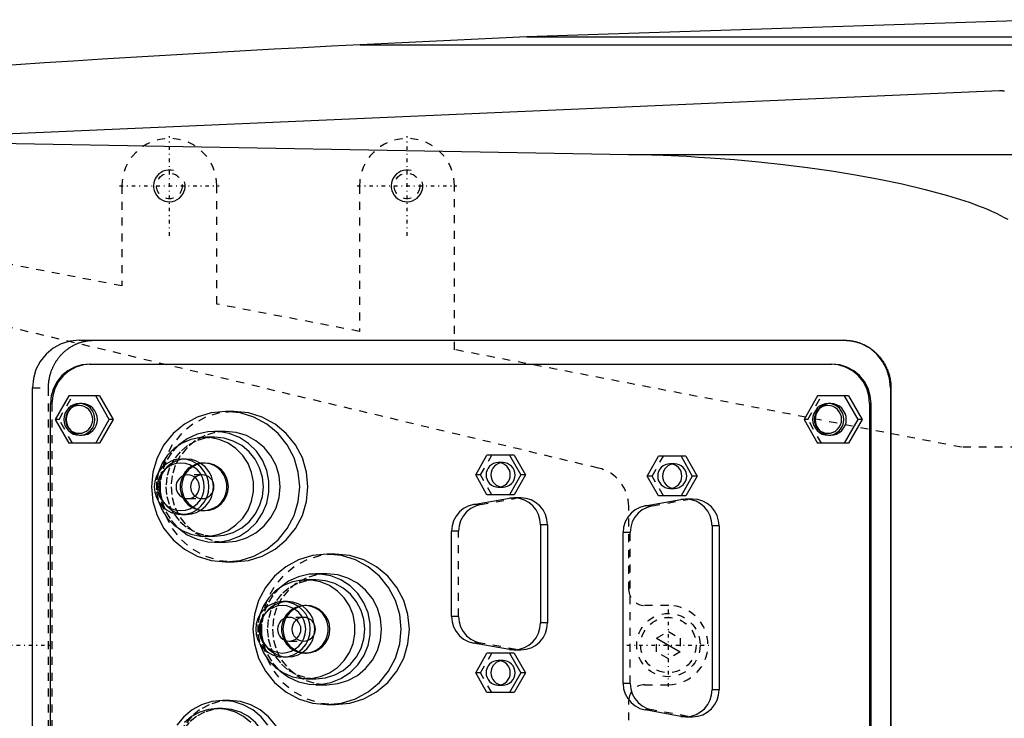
# Model space of a CAD drawing. Extents: x -1056 to 156, y -125 to 125.
# Tile 8 of 12: x -819 to -695, y -9 to 79. Entities that reach past the tile are written whole.
import ezdxf

# ---------------------------------------------------------------- set-up
doc = ezdxf.new("R2010")
doc.units = 0
doc.linetypes.add('CENTER', pattern=[1.5, 0.45, -0.5, 0.05, -0.5])
doc.linetypes.add('DASHED', pattern=[2, 1, -1])
for name, color, linetype in [('AM_0', 7, 'CONTINUOUS'), ('AM_10', 7, 'CONTINUOUS'), ('AM_3', 7, 'DASHED'), ('AM_7', 7, 'CENTER')]:
    doc.layers.add(name, color=color, linetype=linetype)

msp = doc.modelspace()

# ---------------------------------------------------------------- linework, layer by layer
at = {"layer": 'AM_0', "color": 7, "linetype": 'CONTINUOUS'}
for p, q in [((-689.11, 79), (-754.88, 76.83)), ((-754.88, 76.83), (-775.92, 75.83)), ((-775.92, 75.83), (-534.85, 75.83)), ((-754.88, 76.83), (-538.61, 76.83)), ((-695.22, 70), (-925.22, 60)), ((-839.33, 63.73), (-742.03, 61.98)), ((-742.03, 61.98), (-683.43, 61.98)), ((-811.38, 38.5), (-714.78, 38.5)), ((-810.08, 35.5), (-716.35, 35.5)), ((-817.29, -32.5), (-817.29, 32.5)), ((-708.96, 32.5), (-708.91, 32.5)), ((-708.96, 32.5), (-708.96, -32.5)), ((-708.91, 32.5), (-708.91, -32.5)), ((-812.71, 31.5), (-814.41, 28.5)), ((-808.81, 31.5), (-812.71, 31.5)), ((-807.59, 28.5), (-809.3, 31.5)), ((-808.81, 31.5), (-807.1, 28.5)), ((-718.17, 31.5), (-719.87, 28.5)), ((-714.27, 31.5), (-718.17, 31.5)), ((-713.05, 28.5), (-714.75, 31.5)), ((-714.27, 31.5), (-712.56, 28.5)), ((-815, -30.5), (-815, 30.5)), ((-811.05, 30.5), (-811.36, 30.5)), ((-716.51, 30.5), (-716.82, 30.5)), ((-711.6, 30.5), (-711.6, -30.5)), ((-711.6, 30.5), (-711.42, 30.5)), ((-711.42, -30.5), (-711.42, 30.5)), ((-791.86, 29.5), (-792.9, 29.5)), ((-814.41, 28.5), (-812.71, 25.5)), ((-809.3, 25.5), (-807.59, 28.5)), ((-807.1, 28.5), (-808.81, 25.5)), ((-807.1, 28.5), (-807.59, 28.5)), ((-719.87, 28.5), (-718.17, 25.5)), ((-714.75, 25.5), (-713.05, 28.5)), ((-712.56, 28.5), (-714.27, 25.5)), ((-712.56, 28.5), (-713.05, 28.5)), ((-811.36, 26.5), (-811.05, 26.5)), ((-794.29, 26.25), (-795.5, 26.25)), ((-792.9, 27), (-794.29, 27)), ((-716.82, 26.5), (-716.51, 26.5)), ((-808.81, 25.5), (-812.71, 25.5)), ((-714.27, 25.5), (-718.17, 25.5)), ((-761.33, 21.5), (-759.91, 24)), ((-756.46, 24), (-759.91, 24)), ((-757.07, 24), (-755.65, 21.5)), ((-756.46, 24), (-755.04, 21.5)), ((-739.67, 21.35), (-738.24, 23.85)), ((-734.79, 23.85), (-738.24, 23.85)), ((-735.4, 23.85), (-733.98, 21.35)), ((-734.79, 23.85), (-733.37, 21.35)), ((-797.88, 23.5), (-798.46, 23.5)), ((-795.5, 23), (-795.69, 23)), ((-759.91, 19), (-761.33, 21.5)), ((-755.65, 21.5), (-757.07, 19)), ((-755.04, 21.5), (-756.46, 19)), ((-755.04, 21.5), (-755.65, 21.5)), ((-738.24, 18.85), (-739.67, 21.35)), ((-733.98, 21.35), (-735.4, 18.85)), ((-733.37, 21.35), (-734.79, 18.85)), ((-733.37, 21.35), (-733.98, 21.35)), ((-756.46, 19), (-759.91, 19)), ((-734.79, 18.85), (-738.24, 18.85)), ((-761.61, 17.74), (-757.08, 18.55)), ((-755.62, 18.6), (-756.5, 18.6)), ((-739.95, 17.59), (-735.42, 18.4)), ((-733.95, 18.45), (-734.84, 18.45)), ((-798.46, 16.5), (-797.88, 16.5)), ((-795.69, 17), (-795.5, 17)), ((-753.15, 15.2), (-753.15, 2.8)), ((-752.27, 15.2), (-753.15, 15.2)), ((-752.27, 15.2), (-752.27, 2.8)), ((-731.49, 15.05), (-731.49, -5.65)), ((-730.6, 15.05), (-731.49, 15.05)), ((-730.6, 15.05), (-730.6, -5.65)), ((-795.5, 13.75), (-794.29, 13.75)), ((-764.38, 3.61), (-764.38, 14.39)), ((-742.71, -4.84), (-742.71, 14.24)), ((-794.29, 13), (-792.9, 13)), ((-779.05, 11.5), (-780.1, 11.5)), ((-792.9, 10.5), (-791.86, 10.5)), ((-780.1, 9), (-781.49, 9)), ((-781.49, 8.25), (-782.7, 8.25)), ((-785.08, 5.5), (-785.65, 5.5)), ((-782.7, 5), (-782.89, 5)), ((-752.27, 2.8), (-753.15, 2.8)), ((-757.08, -0.55), (-761.61, 0.26)), ((-782.89, -1), (-782.7, -1)), ((-761.33, -3.5), (-759.91, -1)), ((-756.46, -1), (-759.91, -1)), ((-757.07, -1), (-755.65, -3.5)), ((-756.5, -0.6), (-755.62, -0.6)), ((-756.46, -1), (-755.04, -3.5)), ((-785.65, -1.5), (-785.08, -1.5)), ((-759.91, -6), (-761.33, -3.5)), ((-755.65, -3.5), (-757.07, -6)), ((-755.04, -3.5), (-756.46, -6)), ((-755.04, -3.5), (-755.65, -3.5)), ((-782.7, -4.25), (-781.49, -4.25)), ((-781.49, -5), (-780.1, -5)), ((-756.46, -6), (-759.91, -6)), ((-730.6, -5.65), (-731.49, -5.65)), ((-792.35, -7), (-793.3, -7)), ((-793.3, -8), (-793.91, -8)), ((-780.1, -7.5), (-779.05, -7.5)), ((-735.42, -9), (-739.95, -8.19)), ((-734.84, -9.05), (-733.95, -9.05))]:
    msp.add_line(p, q, dxfattribs=at)
for points in [[(-811.38, 38.5), (-812.53, 38.38), (-813.64, 38.04), (-814.66, 37.49), (-815.56, 36.74), (-816.29, 35.83), (-816.84, 34.8), (-817.17, 33.67), (-817.29, 32.5)], [(-708.96, 32.5), (-709.07, 33.67), (-709.41, 34.8), (-709.96, 35.83), (-710.69, 36.74), (-711.59, 37.49), (-712.61, 38.04), (-713.72, 38.38), (-714.87, 38.5)], [(-810.08, 35.5), (-811.04, 35.4), (-811.96, 35.12), (-812.81, 34.66), (-813.56, 34.04), (-814.17, 33.28), (-814.63, 32.41), (-814.91, 31.48), (-815, 30.5)], [(-711.6, 30.5), (-711.69, 31.48), (-711.97, 32.41), (-712.43, 33.28), (-713.04, 34.04), (-713.78, 34.66), (-714.63, 35.12), (-715.56, 35.4), (-716.52, 35.5)], [(-711.42, 30.5), (-711.52, 31.48), (-711.8, 32.41), (-712.25, 33.28), (-712.86, 34.04), (-713.61, 34.66), (-714.46, 35.12), (-715.38, 35.4), (-716.35, 35.5)], [(-811.05, 26.5), (-810.67, 26.54), (-810.3, 26.65), (-809.96, 26.84), (-809.66, 27.09), (-809.42, 27.39), (-809.23, 27.73), (-809.12, 28.11), (-809.08, 28.5), (-809.12, 28.89), (-809.23, 29.27), (-809.42, 29.61), (-809.66, 29.91), (-809.96, 30.16), (-810.3, 30.35), (-810.67, 30.46), (-811.05, 30.5)], [(-716.51, 26.5), (-716.13, 26.54), (-715.76, 26.65), (-715.42, 26.84), (-715.12, 27.09), (-714.88, 27.39), (-714.69, 27.73), (-714.58, 28.11), (-714.54, 28.5), (-714.58, 28.89), (-714.69, 29.27), (-714.88, 29.61), (-715.12, 29.91), (-715.42, 30.16), (-715.76, 30.35), (-716.13, 30.46), (-716.51, 30.5)], [(-791.86, 10.5), (-790.03, 10.68), (-788.28, 11.22), (-786.66, 12.1), (-785.24, 13.28), (-784.08, 14.72), (-783.21, 16.36), (-782.68, 18.15), (-782.5, 20), (-782.68, 21.85), (-783.21, 23.64), (-784.08, 25.28), (-785.24, 26.72), (-786.66, 27.9), (-788.28, 28.78), (-790.03, 29.32), (-791.86, 29.5)], [(-801.38, 18.15), (-800.92, 17.03), (-800.24, 16.01), (-799.39, 15.15), (-798.38, 14.48), (-797.27, 14.01), (-796.09, 13.78), (-794.88, 13.78), (-793.7, 14.02), (-792.59, 14.49), (-791.59, 15.18), (-790.74, 16.04), (-790.07, 17.06), (-789.61, 18.19), (-789.38, 19.39), (-789.38, 20.61), (-789.61, 21.81), (-790.07, 22.94), (-790.74, 23.96), (-791.59, 24.82), (-792.59, 25.51), (-793.7, 25.98), (-794.88, 26.22), (-796.09, 26.22), (-797.27, 25.99), (-798.38, 25.52), (-799.39, 24.85), (-800.24, 23.99), (-800.92, 22.97), (-801.38, 21.85)], [(-798.86, 14.76), (-797.75, 13.94), (-796.49, 13.37), (-795.16, 13.06), (-793.78, 13.02), (-792.43, 13.26), (-791.15, 13.77), (-789.99, 14.52), (-789.01, 15.5), (-788.24, 16.65), (-787.7, 17.93), (-787.43, 19.3), (-787.43, 20.7), (-787.7, 22.07), (-788.24, 23.35), (-789.01, 24.5), (-789.99, 25.48), (-791.15, 26.23), (-792.43, 26.74), (-793.78, 26.98), (-795.16, 26.94), (-796.49, 26.63), (-797.75, 26.06), (-798.86, 25.24)], [(-794.29, 13.75), (-793.09, 13.87), (-791.93, 14.23), (-790.87, 14.8), (-789.94, 15.58), (-789.17, 16.53), (-788.6, 17.61), (-788.25, 18.78), (-788.13, 20), (-788.25, 21.22), (-788.6, 22.39), (-789.17, 23.47), (-789.94, 24.42), (-790.87, 25.2), (-791.93, 25.77), (-793.09, 26.13), (-794.29, 26.25)], [(-792.9, 13), (-791.55, 13.13), (-790.26, 13.53), (-789.07, 14.18), (-788.02, 15.05), (-787.17, 16.11), (-786.53, 17.32), (-786.14, 18.63), (-786, 20), (-786.14, 21.37), (-786.53, 22.68), (-787.17, 23.89), (-788.02, 24.95), (-789.07, 25.82), (-790.26, 26.47), (-791.55, 26.87), (-792.9, 27)], [(-797.88, 16.5), (-797.21, 16.57), (-796.56, 16.77), (-795.97, 17.09), (-795.44, 17.53), (-795.02, 18.06), (-794.7, 18.66), (-794.5, 19.32), (-794.44, 20), (-794.5, 20.68), (-794.7, 21.34), (-795.02, 21.94), (-795.44, 22.47), (-795.97, 22.91), (-796.56, 23.23), (-797.21, 23.43), (-797.88, 23.5)], [(-796.07, 17.02), (-795.48, 17.01), (-794.9, 17.11), (-794.35, 17.33), (-793.85, 17.65), (-793.43, 18.07), (-793.1, 18.56), (-792.87, 19.11), (-792.75, 19.7), (-792.75, 20.3), (-792.87, 20.89), (-793.1, 21.44), (-793.43, 21.93), (-793.85, 22.35), (-794.35, 22.67), (-794.9, 22.89), (-795.48, 22.99), (-796.07, 22.98)], [(-795.5, 17), (-794.93, 17.06), (-794.37, 17.23), (-793.86, 17.51), (-793.41, 17.88), (-793.05, 18.33), (-792.77, 18.85), (-792.61, 19.41), (-792.55, 20), (-792.61, 20.59), (-792.77, 21.15), (-793.05, 21.67), (-793.41, 22.12), (-793.86, 22.49), (-794.37, 22.77), (-794.93, 22.94), (-795.5, 23)], [(-758.19, 23.02), (-758.47, 22.93), (-758.73, 22.79), (-758.96, 22.59), (-759.15, 22.36), (-759.29, 22.09), (-759.38, 21.8), (-759.41, 21.5), (-759.38, 21.2), (-759.29, 20.91), (-759.15, 20.64), (-758.96, 20.41), (-758.73, 20.21), (-758.47, 20.07), (-758.19, 19.98)], [(-736.52, 22.87), (-736.8, 22.78), (-737.07, 22.64), (-737.3, 22.44), (-737.49, 22.21), (-737.63, 21.94), (-737.71, 21.65), (-737.74, 21.35), (-737.71, 21.05), (-737.63, 20.76), (-737.49, 20.49), (-737.3, 20.26), (-737.07, 20.06), (-736.8, 19.92), (-736.52, 19.83)], [(-794.48, 19.44), (-794.4, 19.72), (-794.37, 20), (-794.4, 20.28), (-794.48, 20.56)], [(-761.61, 17.74), (-762.26, 17.55), (-762.85, 17.24), (-763.37, 16.82), (-763.8, 16.3), (-764.12, 15.71), (-764.31, 15.06), (-764.38, 14.39)], [(-753.15, 15.2), (-753.22, 15.85), (-753.4, 16.48), (-753.7, 17.07), (-754.11, 17.58), (-754.61, 18), (-755.18, 18.32), (-755.79, 18.52), (-756.44, 18.6), (-757.08, 18.55)], [(-752.27, 15.2), (-752.33, 15.86), (-752.52, 16.5), (-752.83, 17.09), (-753.25, 17.6), (-753.76, 18.03), (-754.33, 18.34), (-754.96, 18.53), (-755.62, 18.6)], [(-739.95, 17.59), (-740.59, 17.4), (-741.18, 17.09), (-741.7, 16.67), (-742.13, 16.15), (-742.45, 15.56), (-742.65, 14.91), (-742.71, 14.24)], [(-731.49, 15.05), (-731.55, 15.7), (-731.74, 16.33), (-732.04, 16.92), (-732.45, 17.43), (-732.94, 17.85), (-733.51, 18.17), (-734.13, 18.37), (-734.77, 18.45), (-735.42, 18.4)], [(-730.6, 15.05), (-730.67, 15.71), (-730.86, 16.35), (-731.17, 16.94), (-731.58, 17.45), (-732.09, 17.88), (-732.67, 18.19), (-733.3, 18.38), (-733.95, 18.45)], [(-779.05, -7.5), (-777.23, -7.32), (-775.47, -6.78), (-773.86, -5.9), (-772.44, -4.72), (-771.28, -3.28), (-770.41, -1.64), (-769.88, 0.15), (-769.7, 2), (-769.88, 3.85), (-770.41, 5.64), (-771.28, 7.28), (-772.44, 8.72), (-773.86, 9.9), (-775.47, 10.78), (-777.23, 11.32), (-779.05, 11.5)], [(-786.06, -3.24), (-784.94, -4.06), (-783.69, -4.63), (-782.35, -4.94), (-780.98, -4.98), (-779.63, -4.74), (-778.35, -4.23), (-777.19, -3.48), (-776.21, -2.5), (-775.43, -1.35), (-774.9, -0.07), (-774.63, 1.3), (-774.63, 2.7), (-774.9, 4.07), (-775.43, 5.35), (-776.21, 6.5), (-777.19, 7.48), (-778.35, 8.23), (-779.63, 8.74), (-780.98, 8.98), (-782.35, 8.94), (-783.69, 8.63), (-784.94, 8.06), (-786.06, 7.24)], [(-780.1, -5), (-778.75, -4.87), (-777.46, -4.47), (-776.27, -3.82), (-775.22, -2.95), (-774.37, -1.89), (-773.73, -0.68), (-773.34, 0.63), (-773.2, 2), (-773.34, 3.37), (-773.73, 4.68), (-774.37, 5.89), (-775.22, 6.95), (-776.27, 7.82), (-777.46, 8.47), (-778.75, 8.87), (-780.1, 9)], [(-788.58, 0.15), (-788.12, -0.97), (-787.44, -1.99), (-786.59, -2.85), (-785.58, -3.52), (-784.47, -3.99), (-783.29, -4.22), (-782.08, -4.22), (-780.9, -3.98), (-779.79, -3.51), (-778.79, -2.82), (-777.94, -1.96), (-777.27, -0.94), (-776.81, 0.19), (-776.58, 1.39), (-776.58, 2.61), (-776.81, 3.81), (-777.27, 4.94), (-777.94, 5.96), (-778.79, 6.82), (-779.79, 7.51), (-780.9, 7.98), (-782.08, 8.22), (-783.29, 8.22), (-784.47, 7.99), (-785.58, 7.52), (-786.59, 6.85), (-787.44, 5.99), (-788.12, 4.97), (-788.58, 3.85)], [(-781.49, -4.25), (-780.29, -4.13), (-779.13, -3.77), (-778.07, -3.2), (-777.13, -2.42), (-776.37, -1.47), (-775.8, -0.39), (-775.45, 0.78), (-775.33, 2), (-775.45, 3.22), (-775.8, 4.39), (-776.37, 5.47), (-777.13, 6.42), (-778.07, 7.2), (-779.13, 7.77), (-780.29, 8.13), (-781.49, 8.25)], [(-785.08, -1.5), (-784.41, -1.43), (-783.76, -1.23), (-783.17, -0.91), (-782.64, -0.47), (-782.21, 0.06), (-781.9, 0.66), (-781.7, 1.32), (-781.63, 2), (-781.7, 2.68), (-781.9, 3.34), (-782.21, 3.94), (-782.64, 4.47), (-783.17, 4.91), (-783.76, 5.23), (-784.41, 5.43), (-785.08, 5.5)], [(-783.27, -0.98), (-782.68, -0.99), (-782.1, -0.89), (-781.55, -0.67), (-781.05, -0.35), (-780.63, 0.07), (-780.3, 0.56), (-780.07, 1.11), (-779.95, 1.7), (-779.95, 2.3), (-780.07, 2.89), (-780.3, 3.44), (-780.63, 3.93), (-781.05, 4.35), (-781.55, 4.67), (-782.1, 4.89), (-782.68, 4.99), (-783.27, 4.98)], [(-782.7, -1), (-782.13, -0.94), (-781.57, -0.77), (-781.06, -0.49), (-780.61, -0.12), (-780.25, 0.33), (-779.97, 0.85), (-779.8, 1.41), (-779.75, 2), (-779.8, 2.59), (-779.97, 3.15), (-780.25, 3.67), (-780.61, 4.12), (-781.06, 4.49), (-781.57, 4.77), (-782.13, 4.94), (-782.7, 5)], [(-781.68, 1.44), (-781.6, 1.72), (-781.57, 2), (-781.6, 2.28), (-781.68, 2.56)], [(-764.38, 3.61), (-764.31, 2.94), (-764.12, 2.29), (-763.8, 1.7), (-763.37, 1.18), (-762.85, 0.76), (-762.26, 0.45), (-761.61, 0.26)], [(-757.08, -0.55), (-756.44, -0.6), (-755.79, -0.52), (-755.18, -0.32), (-754.61, 0), (-754.11, 0.42), (-753.7, 0.93), (-753.4, 1.52), (-753.22, 2.15), (-753.15, 2.8)], [(-755.62, -0.6), (-754.96, -0.53), (-754.33, -0.34), (-753.76, -0.03), (-753.25, 0.4), (-752.83, 0.91), (-752.52, 1.5), (-752.33, 2.14), (-752.27, 2.8)], [(-758.19, -1.98), (-758.47, -2.07), (-758.73, -2.21), (-758.96, -2.41), (-759.15, -2.64), (-759.29, -2.91), (-759.38, -3.2), (-759.41, -3.5), (-759.38, -3.8), (-759.29, -4.09), (-759.15, -4.36), (-758.96, -4.59), (-758.73, -4.79), (-758.47, -4.93), (-758.19, -5.02)], [(-742.71, -4.84), (-742.65, -5.51), (-742.45, -6.16), (-742.13, -6.75), (-741.7, -7.27), (-741.18, -7.69), (-740.59, -8), (-739.95, -8.19)], [(-735.42, -9), (-734.77, -9.05), (-734.13, -8.97), (-733.51, -8.77), (-732.94, -8.45), (-732.45, -8.03), (-732.04, -7.52), (-731.74, -6.93), (-731.55, -6.3), (-731.49, -5.65)], [(-733.95, -9.05), (-733.3, -8.98), (-732.67, -8.79), (-732.09, -8.48), (-731.58, -8.05), (-731.17, -7.54), (-730.86, -6.95), (-730.67, -6.31), (-730.6, -5.65)], [(-787.57, -10.11), (-788.43, -9.05), (-789.47, -8.18), (-790.67, -7.53), (-791.96, -7.13), (-793.3, -7), (-794.65, -7.13), (-795.94, -7.53), (-797.13, -8.18), (-798.18, -9.05), (-799.04, -10.11)], [(-792.35, -21), (-791, -20.87), (-789.71, -20.47), (-788.52, -19.82), (-787.47, -18.95), (-786.62, -17.89), (-785.98, -16.68), (-785.59, -15.37), (-785.46, -14), (-785.59, -12.63), (-785.98, -11.32), (-786.62, -10.11), (-787.47, -9.05), (-788.52, -8.18), (-789.71, -7.53), (-791, -7.13), (-792.35, -7)], [(-789.73, -9.76), (-790.63, -9.01), (-791.65, -8.46), (-792.76, -8.12), (-793.91, -8), (-795.06, -8.12), (-796.17, -8.46), (-797.19, -9.01), (-798.09, -9.76)], [(-793.3, -20), (-792.15, -19.88), (-791.04, -19.54), (-790.02, -18.99), (-789.13, -18.24), (-788.39, -17.33), (-787.85, -16.3), (-787.51, -15.17), (-787.4, -14), (-787.51, -12.83), (-787.85, -11.7), (-788.39, -10.67), (-789.13, -9.76), (-790.02, -9.01), (-791.04, -8.46), (-792.15, -8.12), (-793.3, -8)]]:
    msp.add_lwpolyline(points, dxfattribs=at)
for points in [[(-811.36, 30.5), (-811.74, 30.46), (-812.11, 30.35), (-812.45, 30.16), (-812.75, 29.91), (-813, 29.61), (-813.18, 29.27), (-813.29, 28.89), (-813.33, 28.5), (-813.29, 28.11), (-813.18, 27.73), (-813, 27.39), (-812.75, 27.09), (-812.45, 26.84), (-812.11, 26.65), (-811.74, 26.54), (-811.36, 26.5), (-810.97, 26.54), (-810.6, 26.65), (-810.26, 26.84), (-809.96, 27.09), (-809.72, 27.39), (-809.54, 27.73), (-809.43, 28.11), (-809.39, 28.5), (-809.43, 28.89), (-809.54, 29.27), (-809.72, 29.61), (-809.96, 29.91), (-810.26, 30.16), (-810.6, 30.35), (-810.97, 30.46)], [(-811.4, 26.75), (-811.06, 26.78), (-810.74, 26.88), (-810.44, 27.04), (-810.18, 27.26), (-809.97, 27.53), (-809.81, 27.83), (-809.71, 28.16), (-809.68, 28.5), (-809.71, 28.84), (-809.81, 29.17), (-809.97, 29.47), (-810.18, 29.74), (-810.44, 29.96), (-810.74, 30.12), (-811.06, 30.22), (-811.4, 30.25), (-811.74, 30.22), (-812.06, 30.12), (-812.36, 29.96), (-812.62, 29.74), (-812.83, 29.47), (-812.99, 29.17), (-813.09, 28.84), (-813.12, 28.5), (-813.09, 28.16), (-812.99, 27.83), (-812.83, 27.53), (-812.62, 27.26), (-812.36, 27.04), (-812.06, 26.88), (-811.74, 26.78)], [(-716.82, 30.5), (-717.2, 30.46), (-717.57, 30.35), (-717.91, 30.16), (-718.21, 29.91), (-718.45, 29.61), (-718.64, 29.27), (-718.75, 28.89), (-718.79, 28.5), (-718.75, 28.11), (-718.64, 27.73), (-718.45, 27.39), (-718.21, 27.09), (-717.91, 26.84), (-717.57, 26.65), (-717.2, 26.54), (-716.82, 26.5), (-716.43, 26.54), (-716.06, 26.65), (-715.72, 26.84), (-715.42, 27.09), (-715.18, 27.39), (-715, 27.73), (-714.88, 28.11), (-714.85, 28.5), (-714.88, 28.89), (-715, 29.27), (-715.18, 29.61), (-715.42, 29.91), (-715.72, 30.16), (-716.06, 30.35), (-716.43, 30.46)], [(-716.86, 26.75), (-716.52, 26.78), (-716.2, 26.88), (-715.9, 27.04), (-715.64, 27.26), (-715.43, 27.53), (-715.27, 27.83), (-715.17, 28.16), (-715.14, 28.5), (-715.17, 28.84), (-715.27, 29.17), (-715.43, 29.47), (-715.64, 29.74), (-715.9, 29.96), (-716.2, 30.12), (-716.52, 30.22), (-716.86, 30.25), (-717.2, 30.22), (-717.52, 30.12), (-717.82, 29.96), (-718.08, 29.74), (-718.29, 29.47), (-718.45, 29.17), (-718.55, 28.84), (-718.58, 28.5), (-718.55, 28.16), (-718.45, 27.83), (-718.29, 27.53), (-718.08, 27.26), (-717.82, 27.04), (-717.52, 26.88), (-717.2, 26.78)], [(-792.9, 10.5), (-791.07, 10.68), (-789.32, 11.22), (-787.7, 12.1), (-786.28, 13.28), (-785.12, 14.72), (-784.26, 16.36), (-783.72, 18.15), (-783.54, 20), (-783.72, 21.85), (-784.26, 23.64), (-785.12, 25.28), (-786.28, 26.72), (-787.7, 27.9), (-789.32, 28.78), (-791.07, 29.32), (-792.9, 29.5), (-794.72, 29.32), (-796.48, 28.78), (-798.1, 27.9), (-799.51, 26.72), (-800.68, 25.28), (-801.54, 23.64), (-802.07, 21.85), (-802.25, 20), (-802.07, 18.15), (-801.54, 16.36), (-800.68, 14.72), (-799.51, 13.28), (-798.1, 12.1), (-796.48, 11.22), (-794.72, 10.68)], [(-798.46, 16.5), (-797.78, 16.57), (-797.14, 16.77), (-796.54, 17.09), (-796.02, 17.53), (-795.59, 18.06), (-795.27, 18.66), (-795.07, 19.32), (-795.01, 20), (-795.07, 20.68), (-795.27, 21.34), (-795.59, 21.94), (-796.02, 22.47), (-796.54, 22.91), (-797.14, 23.23), (-797.78, 23.43), (-798.46, 23.5), (-799.13, 23.43), (-799.77, 23.23), (-800.37, 22.91), (-800.89, 22.47), (-801.32, 21.94), (-801.64, 21.34), (-801.84, 20.68), (-801.9, 20), (-801.84, 19.32), (-801.64, 18.66), (-801.32, 18.06), (-800.89, 17.53), (-800.37, 17.09), (-799.77, 16.77), (-799.13, 16.57)], [(-798.54, 23), (-799.12, 22.94), (-799.67, 22.77), (-800.18, 22.49), (-800.63, 22.12), (-801, 21.67), (-801.27, 21.15), (-801.44, 20.59), (-801.5, 20), (-801.44, 19.41), (-801.27, 18.85), (-801, 18.33), (-800.63, 17.88), (-800.18, 17.51), (-799.67, 17.23), (-799.12, 17.06), (-798.54, 17), (-797.97, 17.06), (-797.41, 17.23), (-796.9, 17.51), (-796.45, 17.88), (-796.09, 18.33), (-795.81, 18.85), (-795.64, 19.41), (-795.59, 20), (-795.64, 20.59), (-795.81, 21.15), (-796.09, 21.67), (-796.45, 22.12), (-796.9, 22.49), (-797.41, 22.77), (-797.97, 22.94)], [(-758.49, 23.05), (-758.79, 23.02), (-759.07, 22.93), (-759.34, 22.79), (-759.57, 22.6), (-759.76, 22.36), (-759.9, 22.09), (-759.99, 21.8), (-760.02, 21.5), (-759.99, 21.2), (-759.9, 20.91), (-759.76, 20.64), (-759.57, 20.4), (-759.34, 20.21), (-759.07, 20.07), (-758.79, 19.98), (-758.49, 19.95), (-758.19, 19.98), (-757.9, 20.07), (-757.64, 20.21), (-757.41, 20.4), (-757.22, 20.64), (-757.08, 20.91), (-756.99, 21.2), (-756.96, 21.5), (-756.99, 21.8), (-757.08, 22.09), (-757.22, 22.36), (-757.41, 22.6), (-757.64, 22.79), (-757.9, 22.93), (-758.19, 23.02)], [(-736.82, 22.9), (-737.12, 22.87), (-737.41, 22.78), (-737.67, 22.64), (-737.9, 22.45), (-738.09, 22.21), (-738.23, 21.94), (-738.32, 21.65), (-738.35, 21.35), (-738.32, 21.05), (-738.23, 20.76), (-738.09, 20.49), (-737.9, 20.25), (-737.67, 20.06), (-737.41, 19.92), (-737.12, 19.83), (-736.82, 19.8), (-736.53, 19.83), (-736.24, 19.92), (-735.98, 20.06), (-735.74, 20.25), (-735.55, 20.49), (-735.41, 20.76), (-735.33, 21.05), (-735.3, 21.35), (-735.33, 21.65), (-735.41, 21.94), (-735.55, 22.21), (-735.74, 22.45), (-735.98, 22.64), (-736.24, 22.78), (-736.53, 22.87)], [(-780.1, -7.5), (-778.27, -7.32), (-776.52, -6.78), (-774.9, -5.9), (-773.48, -4.72), (-772.32, -3.28), (-771.45, -1.64), (-770.92, 0.15), (-770.74, 2), (-770.92, 3.85), (-771.45, 5.64), (-772.32, 7.28), (-773.48, 8.72), (-774.9, 9.9), (-776.52, 10.78), (-778.27, 11.32), (-780.1, 11.5), (-781.92, 11.32), (-783.68, 10.78), (-785.29, 9.9), (-786.71, 8.72), (-787.88, 7.28), (-788.74, 5.64), (-789.27, 3.85), (-789.45, 2), (-789.27, 0.15), (-788.74, -1.64), (-787.88, -3.28), (-786.71, -4.72), (-785.29, -5.9), (-783.68, -6.78), (-781.92, -7.32)], [(-785.65, -1.5), (-784.98, -1.43), (-784.33, -1.23), (-783.74, -0.91), (-783.22, -0.47), (-782.79, 0.06), (-782.47, 0.66), (-782.27, 1.32), (-782.21, 2), (-782.27, 2.68), (-782.47, 3.34), (-782.79, 3.94), (-783.22, 4.47), (-783.74, 4.91), (-784.33, 5.23), (-784.98, 5.43), (-785.65, 5.5), (-786.33, 5.43), (-786.97, 5.23), (-787.57, 4.91), (-788.09, 4.47), (-788.52, 3.94), (-788.84, 3.34), (-789.03, 2.68), (-789.1, 2), (-789.03, 1.32), (-788.84, 0.66), (-788.52, 0.06), (-788.09, -0.47), (-787.57, -0.91), (-786.97, -1.23), (-786.33, -1.43)], [(-785.74, 5), (-786.32, 4.94), (-786.87, 4.77), (-787.38, 4.49), (-787.83, 4.12), (-788.2, 3.67), (-788.47, 3.15), (-788.64, 2.59), (-788.69, 2), (-788.64, 1.41), (-788.47, 0.85), (-788.2, 0.33), (-787.83, -0.12), (-787.38, -0.49), (-786.87, -0.77), (-786.32, -0.94), (-785.74, -1), (-785.16, -0.94), (-784.61, -0.77), (-784.1, -0.49), (-783.65, -0.12), (-783.28, 0.33), (-783.01, 0.85), (-782.84, 1.41), (-782.79, 2), (-782.84, 2.59), (-783.01, 3.15), (-783.28, 3.67), (-783.65, 4.12), (-784.1, 4.49), (-784.61, 4.77), (-785.16, 4.94)], [(-758.49, -1.95), (-758.79, -1.98), (-759.07, -2.07), (-759.34, -2.21), (-759.57, -2.4), (-759.76, -2.64), (-759.9, -2.91), (-759.99, -3.2), (-760.02, -3.5), (-759.99, -3.8), (-759.9, -4.09), (-759.76, -4.36), (-759.57, -4.6), (-759.34, -4.79), (-759.07, -4.93), (-758.79, -5.02), (-758.49, -5.05), (-758.19, -5.02), (-757.9, -4.93), (-757.64, -4.79), (-757.41, -4.6), (-757.22, -4.36), (-757.08, -4.09), (-756.99, -3.8), (-756.96, -3.5), (-756.99, -3.2), (-757.08, -2.91), (-757.22, -2.64), (-757.41, -2.4), (-757.64, -2.21), (-757.9, -2.07), (-758.19, -1.98)]]:
    msp.add_lwpolyline(points, close=True, dxfattribs=at)
for points in [[(-694.59, 69.98, 0), (-694.61, 69.98, 0), (-694.63, 69.99, 0), (-694.66, 69.99, 0), (-694.69, 69.99, 0), (-694.71, 69.99, 0), (-694.73, 69.99, 0), (-694.76, 69.99, 0), (-694.78, 70, 0), (-694.79, 70, 0), (-694.79, 70, 0), (-694.79, 70, 0), (-694.8, 70, 0), (-694.8, 70, 0), (-694.81, 70, 0), (-694.81, 70, 0), (-694.82, 70, 0), (-694.83, 70, 0), (-694.83, 70, 0), (-694.83, 70, 0), (-694.84, 70, 0), (-694.84, 70, 0), (-694.85, 70, 0), (-694.85, 70, 0), (-694.86, 70, 0), (-694.86, 70, 0), (-694.87, 70, 0), (-694.87, 70, 0), (-694.88, 70, 0), (-694.88, 70, 0), (-694.89, 70, 0), (-694.89, 70, 0), (-694.9, 70, 0), (-694.9, 70, 0), (-694.9, 70, 0), (-694.91, 70, 0), (-694.91, 70, 0), (-694.92, 70, 0), (-694.92, 70, 0), (-694.93, 70, 0), (-694.93, 70, 0), (-694.93, 70, 0), (-694.94, 70, 0), (-694.94, 70, 0), (-694.95, 70, 0), (-694.96, 70, 0), (-694.96, 70, 0), (-694.96, 70, 0), (-694.97, 70, 0), (-694.97, 70, 0), (-694.98, 70, 0), (-694.98, 70, 0), (-694.99, 70, 0), (-694.99, 70, 0), (-695, 70, 0), (-695, 70, 0), (-695.01, 70, 0), (-695.01, 70, 0), (-695.02, 70, 0), (-695.02, 70, 0), (-695.03, 70, 0), (-695.03, 70, 0), (-695.03, 70, 0), (-695.04, 70, 0), (-695.05, 70, 0), (-695.05, 70, 0), (-695.06, 70, 0), (-695.06, 70, 0), (-695.07, 70, 0), (-695.07, 70, 0), (-695.07, 70, 0), (-695.08, 70, 0), (-695.08, 70, 0), (-695.09, 70, 0), (-695.1, 70, 0), (-695.1, 70, 0), (-695.1, 70, 0), (-695.11, 70, 0), (-695.11, 70, 0), (-695.12, 70, 0), (-695.12, 70, 0), (-695.12, 70, 0), (-695.13, 70, 0), (-695.13, 70, 0), (-695.14, 70, 0), (-695.14, 70, 0), (-695.15, 70, 0), (-695.15, 70, 0), (-695.16, 70, 0), (-695.16, 70, 0), (-695.17, 70, 0), (-695.17, 70, 0), (-695.17, 70, 0), (-695.18, 70, 0), (-695.19, 70, 0), (-695.19, 70, 0), (-695.2, 70, 0), (-695.2, 70, 0), (-695.2, 70, 0), (-695.21, 70, 0), (-695.21, 70, 0), (-695.22, 70, 0)], [(-742.03, 61.98, 0), (-740.59, 61.96, 0), (-737.67, 61.87, 0), (-734.69, 61.74, 0), (-733.19, 61.65, 0), (-731.68, 61.55, 0), (-728.64, 61.32, 0), (-725.58, 61.04, 0), (-722.52, 60.71, 0), (-719.46, 60.33, 0), (-716.41, 59.9, 0), (-714.9, 59.66, 0), (-713.39, 59.41, 0), (-710.41, 58.86, 0), (-707.47, 58.25, 0), (-704.59, 57.57, 0), (-701.78, 56.8, 0), (-699.05, 55.93, 0), (-697.64, 55.41, 0), (-697.41, 55.32, 0), (-696.93, 55.13, 0), (-696.46, 54.93, 0), (-696.22, 54.82, 0), (-695.99, 54.72, 0), (-695.52, 54.5, 0), (-695.06, 54.27, 0), (-694.6, 54.03, 0), (-694.16, 53.79, 0)], [(-714.78, 38.5, 0), (-714.74, 38.5, 0), (-714.66, 38.5, 0), (-714.58, 38.5, 0), (-714.53, 38.49, 0), (-714.49, 38.49, 0), (-714.41, 38.49, 0), (-714.33, 38.48, 0), (-714.24, 38.47, 0), (-714.16, 38.47, 0), (-714.07, 38.46, 0), (-714.03, 38.45, 0), (-713.99, 38.45, 0), (-713.91, 38.43, 0), (-713.82, 38.42, 0), (-713.74, 38.4, 0), (-713.65, 38.39, 0), (-713.57, 38.37, 0), (-713.53, 38.36, 0), (-713.49, 38.35, 0), (-713.4, 38.33, 0), (-713.32, 38.31, 0), (-713.28, 38.3, 0), (-713.23, 38.29, 0), (-713.15, 38.26, 0), (-713.07, 38.24, 0), (-713.03, 38.23, 0), (-712.98, 38.21, 0), (-712.9, 38.18, 0), (-712.82, 38.16, 0), (-712.74, 38.12, 0), (-712.66, 38.09, 0), (-712.58, 38.06, 0), (-712.54, 38.04, 0), (-712.5, 38.03, 0), (-712.42, 37.99, 0), (-712.34, 37.95, 0), (-712.26, 37.92, 0), (-712.18, 37.88, 0), (-712.1, 37.84, 0), (-712.06, 37.82, 0), (-712.03, 37.8, 0), (-711.95, 37.76, 0), (-711.87, 37.71, 0), (-711.8, 37.67, 0), (-711.73, 37.62, 0), (-711.65, 37.58, 0), (-711.62, 37.55, 0), (-711.58, 37.53, 0), (-711.51, 37.48, 0), (-711.44, 37.43, 0), (-711.37, 37.38, 0), (-711.3, 37.33, 0), (-711.23, 37.28, 0), (-711.2, 37.25, 0), (-711.16, 37.22, 0), (-711.1, 37.17, 0), (-711.03, 37.12, 0), (-710.97, 37.06, 0), (-710.9, 37, 0), (-710.84, 36.95, 0), (-710.81, 36.92, 0), (-710.78, 36.89, 0), (-710.72, 36.83, 0), (-710.66, 36.77, 0), (-710.63, 36.74, 0), (-710.6, 36.71, 0), (-710.55, 36.65, 0), (-710.49, 36.59, 0), (-710.46, 36.56, 0), (-710.43, 36.53, 0), (-710.38, 36.47, 0), (-710.32, 36.4, 0), (-710.27, 36.34, 0), (-710.21, 36.27, 0), (-710.16, 36.2, 0), (-710.14, 36.17, 0), (-710.11, 36.13, 0), (-710.06, 36.06, 0), (-710.01, 35.99, 0), (-709.96, 35.92, 0), (-709.91, 35.85, 0), (-709.86, 35.78, 0), (-709.84, 35.74, 0), (-709.82, 35.7, 0), (-709.77, 35.63, 0), (-709.73, 35.55, 0), (-709.68, 35.47, 0), (-709.64, 35.4, 0), (-709.6, 35.32, 0), (-709.58, 35.28, 0), (-709.56, 35.24, 0), (-709.52, 35.16, 0), (-709.48, 35.08, 0), (-709.45, 35, 0), (-709.41, 34.92, 0), (-709.38, 34.84, 0), (-709.36, 34.8, 0), (-709.34, 34.76, 0), (-709.31, 34.67, 0), (-709.28, 34.59, 0), (-709.25, 34.51, 0), (-709.22, 34.42, 0), (-709.19, 34.34, 0), (-709.18, 34.3, 0), (-709.17, 34.25, 0), (-709.14, 34.17, 0), (-709.12, 34.08, 0), (-709.11, 34.04, 0), (-709.1, 34, 0), (-709.08, 33.91, 0), (-709.06, 33.83, 0), (-709.05, 33.78, 0), (-709.04, 33.74, 0), (-709.02, 33.65, 0), (-709.01, 33.57, 0), (-708.99, 33.48, 0), (-708.98, 33.4, 0), (-708.97, 33.31, 0), (-708.96, 33.27, 0), (-708.95, 33.22, 0), (-708.94, 33.14, 0), (-708.94, 33.05, 0), (-708.93, 32.97, 0), (-708.92, 32.88, 0), (-708.92, 32.8, 0), (-708.92, 32.75, 0), (-708.92, 32.71, 0), (-708.91, 32.63, 0), (-708.91, 32.54, 0), (-708.91, 32.5, 0)]]:
    msp.add_polyline3d(points, dxfattribs=at)
msp.add_arc((-623.05, -2920.27), 3000, 92.92082, 97.35313, dxfattribs=at)
at = {"layer": 'AM_10', "color": 7, "linetype": 'CONTINUOUS'}
msp.add_line((-738.5, 0.87), (-735.5, -0.87), dxfattribs=at)
for centre in [(-800, 58), (-770, 58)]:
    msp.add_arc(centre, 2, 75, 15, dxfattribs=at)
at = {"layer": 'AM_3', "color": 6, "linetype": 'DASHED'}
for p, q in [((-806, 58), (-806, 45.38)), ((-794, 43.08), (-794, 58)), ((-776, 58), (-776, 39.62)), ((-764, 37.31), (-764, 58)), ((-806, 45.38), (-830, 50)), ((-776, 39.62), (-794, 43.08)), ((-745.84, 22.36), (-828.85, 42.23)), ((-700, 25), (-764, 37.31)), ((-817.29, 32.5), (-815.26, 32.5)), ((-815.26, -32.5), (-815.26, 32.5)), ((-813.93, 28.5), (-812.22, 31.5)), ((-719.39, 28.5), (-717.68, 31.5)), ((-815, 30.5), (-814.83, 30.5)), ((-814.83, 30.5), (-814.83, -30.5)), ((-813.93, 28.5), (-814.41, 28.5)), ((-812.22, 25.5), (-813.93, 28.5)), ((-719.39, 28.5), (-719.87, 28.5)), ((-717.68, 25.5), (-719.39, 28.5)), ((-672.83, 25), (-700, 25)), ((-760.72, 21.5), (-759.3, 24)), ((-739.06, 21.35), (-737.64, 23.85)), ((-757.88, 23.05), (-758.49, 23.05)), ((-736.22, 22.9), (-736.82, 22.9)), ((-795.85, 21.5), (-797.67, 21.5)), ((-760.72, 21.5), (-761.33, 21.5)), ((-759.3, 19), (-760.72, 21.5)), ((-739.06, 21.35), (-739.67, 21.35)), ((-737.64, 18.85), (-739.06, 21.35)), ((-758.49, 19.95), (-757.88, 19.95)), ((-736.82, 19.8), (-736.22, 19.8)), ((-797.67, 18.5), (-795.85, 18.5)), ((-760.73, 17.74), (-761.61, 17.74)), ((-760.73, 17.74), (-756.2, 18.55)), ((-756.2, 18.55), (-757.08, 18.55)), ((-755.62, 18.6), (-756.2, 18.55)), ((-742, 7), (-742, 17.5)), ((-739.06, 17.59), (-739.95, 17.59)), ((-739.06, 17.59), (-734.53, 18.4)), ((-734.53, 18.4), (-735.42, 18.4)), ((-733.95, 18.45), (-734.53, 18.4)), ((-763.49, 14.39), (-764.38, 14.39)), ((-763.49, 3.61), (-763.49, 14.39)), ((-741.83, 14.24), (-742.71, 14.24)), ((-741.83, -4.84), (-741.83, 14.24)), ((-737, 5), (-740, 5)), ((-783.05, 3.5), (-784.87, 3.5)), ((-763.49, 3.61), (-764.38, 3.61)), ((-738.5, 0.87), (-737, 1.73)), ((-737, 1.73), (-735.5, 0.87)), ((-784.87, 0.5), (-783.05, 0.5)), ((-760.73, 0.26), (-761.61, 0.26)), ((-756.2, -0.55), (-760.73, 0.26)), ((-738.5, -0.87), (-738.5, 0.87)), ((-735.5, 0.87), (-735.5, -0.87)), ((-760.72, -3.5), (-759.3, -1)), ((-756.2, -0.55), (-757.08, -0.55)), ((-756.2, -0.55), (-755.62, -0.6)), ((-737, -1.73), (-738.5, -0.87)), ((-735.5, -0.87), (-737, -1.73)), ((-757.88, -1.95), (-758.49, -1.95)), ((-760.72, -3.5), (-761.33, -3.5)), ((-759.3, -6), (-760.72, -3.5)), ((-741.83, -4.84), (-742.71, -4.84)), ((-758.49, -5.05), (-757.88, -5.05)), ((-740, -5), (-737, -5)), ((-742, -17.5), (-742, -7)), ((-739.06, -8.19), (-739.95, -8.19)), ((-734.53, -9), (-739.06, -8.19)), ((-734.53, -9), (-735.42, -9)), ((-734.53, -9), (-733.95, -9.05))]:
    msp.add_line(p, q, dxfattribs=at)
for points in [[(-809.9, 35.5), (-810.86, 35.4), (-811.79, 35.12), (-812.64, 34.66), (-813.38, 34.04), (-814, 33.28), (-814.45, 32.41), (-814.73, 31.48), (-814.83, 30.5)], [(-811.05, 30.5), (-811.44, 30.46), (-811.81, 30.35), (-812.15, 30.16), (-812.45, 29.91), (-812.69, 29.61), (-812.87, 29.27), (-812.99, 28.89), (-813.02, 28.5), (-812.99, 28.11), (-812.87, 27.73), (-812.69, 27.39), (-812.45, 27.09), (-812.15, 26.84), (-811.81, 26.65), (-811.44, 26.54), (-811.05, 26.5)], [(-716.51, 30.5), (-716.9, 30.46), (-717.27, 30.35), (-717.61, 30.16), (-717.91, 29.91), (-718.15, 29.61), (-718.33, 29.27), (-718.44, 28.89), (-718.48, 28.5), (-718.44, 28.11), (-718.33, 27.73), (-718.15, 27.39), (-717.91, 27.09), (-717.61, 26.84), (-717.27, 26.65), (-716.9, 26.54), (-716.51, 26.5)], [(-791.86, 29.5), (-793.68, 29.32), (-795.44, 28.78), (-797.05, 27.9), (-798.47, 26.72), (-799.64, 25.28), (-800.5, 23.64), (-801.03, 21.85), (-801.21, 20), (-801.03, 18.15), (-800.5, 16.36), (-799.64, 14.72), (-798.47, 13.28), (-797.05, 12.1), (-795.44, 11.22), (-793.68, 10.68), (-791.86, 10.5)], [(-794.29, 26.25), (-795.49, 26.13), (-796.64, 25.77), (-797.71, 25.2), (-798.64, 24.42), (-799.41, 23.47), (-799.97, 22.39), (-800.32, 21.22), (-800.44, 20), (-800.32, 18.78), (-799.97, 17.61), (-799.41, 16.53), (-798.64, 15.58), (-797.71, 14.8), (-796.64, 14.23), (-795.49, 13.87), (-794.29, 13.75)], [(-792.9, 27), (-794.24, 26.87), (-795.54, 26.47), (-796.73, 25.82), (-797.77, 24.95), (-798.63, 23.89), (-799.27, 22.68), (-799.66, 21.37), (-799.79, 20), (-799.66, 18.63), (-799.27, 17.32), (-798.63, 16.11), (-797.77, 15.05), (-796.73, 14.18), (-795.54, 13.53), (-794.24, 13.13), (-792.9, 13)], [(-798.86, 25.24), (-799.74, 24.28), (-800.43, 23.17), (-800.91, 21.95), (-801.15, 20.66), (-801.15, 19.34), (-800.91, 18.05), (-800.43, 16.83), (-799.74, 15.72), (-798.86, 14.76)], [(-797.88, 23.5), (-798.55, 23.43), (-799.2, 23.23), (-799.8, 22.91), (-800.32, 22.47), (-800.75, 21.94), (-801.07, 21.34), (-801.26, 20.68), (-801.33, 20), (-801.26, 19.32), (-801.07, 18.66), (-800.75, 18.06), (-800.32, 17.53), (-799.8, 17.09), (-799.2, 16.77), (-798.55, 16.57), (-797.88, 16.5)], [(-796.07, 22.98), (-796.62, 22.85), (-797.14, 22.62), (-797.61, 22.29), (-798, 21.87), (-798.31, 21.39), (-798.53, 20.85), (-798.64, 20.29), (-798.64, 19.71), (-798.53, 19.15), (-798.31, 18.61), (-798, 18.13), (-797.61, 17.71), (-797.14, 17.38), (-796.62, 17.15), (-796.07, 17.02)], [(-795.5, 23), (-796.08, 22.94), (-796.63, 22.77), (-797.14, 22.49), (-797.59, 22.12), (-797.96, 21.67), (-798.23, 21.15), (-798.4, 20.59), (-798.46, 20), (-798.4, 19.41), (-798.23, 18.85), (-797.96, 18.33), (-797.59, 17.88), (-797.14, 17.51), (-796.63, 17.23), (-796.08, 17.06), (-795.5, 17)], [(-758.19, 19.98), (-757.89, 19.95), (-757.59, 19.98), (-757.3, 20.07), (-757.04, 20.21), (-756.8, 20.4), (-756.61, 20.64), (-756.47, 20.91), (-756.38, 21.2), (-756.35, 21.5), (-756.38, 21.8), (-756.47, 22.09), (-756.61, 22.36), (-756.8, 22.6), (-757.04, 22.79), (-757.3, 22.93), (-757.59, 23.02), (-757.89, 23.05), (-758.19, 23.02)], [(-736.52, 19.83), (-736.22, 19.8), (-735.92, 19.83), (-735.64, 19.92), (-735.37, 20.06), (-735.14, 20.25), (-734.95, 20.49), (-734.81, 20.76), (-734.72, 21.05), (-734.69, 21.35), (-734.72, 21.65), (-734.81, 21.94), (-734.95, 22.21), (-735.14, 22.45), (-735.37, 22.64), (-735.64, 22.78), (-735.92, 22.87), (-736.22, 22.9), (-736.52, 22.87)], [(-801.38, 21.85), (-801.63, 20.62), (-801.63, 19.38), (-801.38, 18.15)], [(-794.48, 20.56), (-794.61, 20.82), (-794.8, 21.05), (-795.02, 21.24), (-795.27, 21.38), (-795.55, 21.47), (-795.84, 21.5), (-796.13, 21.47), (-796.41, 21.39), (-796.67, 21.25), (-796.89, 21.06), (-797.08, 20.84), (-797.21, 20.58), (-797.3, 20.29), (-797.33, 20), (-797.3, 19.71), (-797.21, 19.42), (-797.08, 19.16), (-796.89, 18.94), (-796.67, 18.75), (-796.41, 18.61), (-796.13, 18.53), (-795.84, 18.5), (-795.55, 18.53), (-795.27, 18.62), (-795.02, 18.76), (-794.8, 18.95), (-794.61, 19.18), (-794.48, 19.44)], [(-760.73, 17.74), (-761.37, 17.55), (-761.96, 17.24), (-762.48, 16.82), (-762.91, 16.3), (-763.23, 15.71), (-763.43, 15.06), (-763.49, 14.39)], [(-739.06, 17.59), (-739.7, 17.4), (-740.3, 17.09), (-740.82, 16.67), (-741.25, 16.15), (-741.57, 15.56), (-741.76, 14.91), (-741.83, 14.24)], [(-779.05, 11.5), (-780.88, 11.32), (-782.64, 10.78), (-784.25, 9.9), (-785.67, 8.72), (-786.83, 7.28), (-787.7, 5.64), (-788.23, 3.85), (-788.41, 2), (-788.23, 0.15), (-787.7, -1.64), (-786.83, -3.28), (-785.67, -4.72), (-784.25, -5.9), (-782.64, -6.78), (-780.88, -7.32), (-779.05, -7.5)], [(-780.1, 9), (-781.44, 8.87), (-782.73, 8.47), (-783.93, 7.82), (-784.97, 6.95), (-785.83, 5.89), (-786.47, 4.68), (-786.86, 3.37), (-786.99, 2), (-786.86, 0.63), (-786.47, -0.68), (-785.83, -1.89), (-784.97, -2.95), (-783.93, -3.82), (-782.73, -4.47), (-781.44, -4.87), (-780.1, -5)], [(-781.49, 8.25), (-782.69, 8.13), (-783.84, 7.77), (-784.91, 7.2), (-785.84, 6.42), (-786.6, 5.47), (-787.17, 4.39), (-787.52, 3.22), (-787.64, 2), (-787.52, 0.78), (-787.17, -0.39), (-786.6, -1.47), (-785.84, -2.42), (-784.91, -3.2), (-783.84, -3.77), (-782.69, -4.13), (-781.49, -4.25)], [(-786.06, 7.24), (-786.94, 6.28), (-787.63, 5.17), (-788.11, 3.95), (-788.35, 2.66), (-788.35, 1.34), (-788.11, 0.05), (-787.63, -1.17), (-786.94, -2.28), (-786.06, -3.24)], [(-785.08, 5.5), (-785.75, 5.43), (-786.4, 5.23), (-787, 4.91), (-787.52, 4.47), (-787.95, 3.94), (-788.27, 3.34), (-788.46, 2.68), (-788.53, 2), (-788.46, 1.32), (-788.27, 0.66), (-787.95, 0.06), (-787.52, -0.47), (-787, -0.91), (-786.4, -1.23), (-785.75, -1.43), (-785.08, -1.5)], [(-783.27, 4.98), (-783.82, 4.85), (-784.34, 4.62), (-784.81, 4.29), (-785.2, 3.87), (-785.51, 3.39), (-785.72, 2.85), (-785.83, 2.29), (-785.83, 1.71), (-785.72, 1.15), (-785.51, 0.61), (-785.2, 0.13), (-784.81, -0.29), (-784.34, -0.62), (-783.82, -0.85), (-783.27, -0.98)], [(-782.7, 5), (-783.28, 4.94), (-783.83, 4.77), (-784.34, 4.49), (-784.79, 4.12), (-785.16, 3.67), (-785.43, 3.15), (-785.6, 2.59), (-785.66, 2), (-785.6, 1.41), (-785.43, 0.85), (-785.16, 0.33), (-784.79, -0.12), (-784.34, -0.49), (-783.83, -0.77), (-783.28, -0.94), (-782.7, -1)], [(-788.58, 3.85), (-788.83, 2.62), (-788.83, 1.38), (-788.58, 0.15)], [(-781.68, 2.56), (-781.81, 2.82), (-781.99, 3.05), (-782.22, 3.24), (-782.47, 3.38), (-782.75, 3.47), (-783.04, 3.5), (-783.33, 3.47), (-783.61, 3.39), (-783.86, 3.25), (-784.09, 3.06), (-784.28, 2.84), (-784.41, 2.58), (-784.5, 2.29), (-784.53, 2), (-784.5, 1.71), (-784.41, 1.42), (-784.28, 1.16), (-784.09, 0.94), (-783.86, 0.75), (-783.61, 0.61), (-783.33, 0.53), (-783.04, 0.5), (-782.75, 0.53), (-782.47, 0.62), (-782.22, 0.76), (-781.99, 0.95), (-781.81, 1.18), (-781.68, 1.44)], [(-763.49, 3.61), (-763.43, 2.94), (-763.23, 2.29), (-762.91, 1.7), (-762.48, 1.18), (-761.96, 0.76), (-761.37, 0.45), (-760.73, 0.26)], [(-758.19, -5.02), (-757.89, -5.05), (-757.59, -5.02), (-757.3, -4.93), (-757.04, -4.79), (-756.8, -4.6), (-756.61, -4.36), (-756.47, -4.09), (-756.38, -3.8), (-756.35, -3.5), (-756.38, -3.2), (-756.47, -2.91), (-756.61, -2.64), (-756.8, -2.4), (-757.04, -2.21), (-757.3, -2.07), (-757.59, -1.98), (-757.89, -1.95), (-758.19, -1.98)], [(-741.83, -4.84), (-741.76, -5.51), (-741.57, -6.16), (-741.25, -6.75), (-740.82, -7.27), (-740.3, -7.69), (-739.7, -8), (-739.06, -8.19)], [(-792.35, -7), (-793.69, -7.13), (-794.99, -7.53), (-796.18, -8.18), (-797.22, -9.05), (-798.08, -10.11), (-798.72, -11.32), (-799.11, -12.63), (-799.24, -14), (-799.11, -15.37), (-798.72, -16.68), (-798.08, -17.89), (-797.22, -18.95), (-796.18, -19.82), (-794.99, -20.47), (-793.69, -20.87), (-792.35, -21)], [(-793.3, -8), (-794.46, -8.12), (-795.57, -8.46), (-796.59, -9.01), (-797.48, -9.76), (-798.22, -10.67), (-798.76, -11.7), (-799.1, -12.83), (-799.21, -14), (-799.1, -15.17), (-798.76, -16.3), (-798.22, -17.33), (-797.48, -18.24), (-796.59, -18.99), (-795.57, -19.54), (-794.46, -19.88), (-793.3, -20)]]:
    msp.add_lwpolyline(points, dxfattribs=at)
for points in [[(-797.67, 18.5), (-797.39, 18.53), (-797.11, 18.61), (-796.85, 18.75), (-796.63, 18.94), (-796.45, 19.17), (-796.31, 19.43), (-796.22, 19.71), (-796.2, 20), (-796.22, 20.29), (-796.31, 20.57), (-796.45, 20.83), (-796.63, 21.06), (-796.85, 21.25), (-797.11, 21.39), (-797.39, 21.47), (-797.67, 21.5), (-797.96, 21.47), (-798.24, 21.39), (-798.49, 21.25), (-798.72, 21.06), (-798.9, 20.83), (-799.04, 20.57), (-799.12, 20.29), (-799.15, 20), (-799.12, 19.71), (-799.04, 19.43), (-798.9, 19.17), (-798.72, 18.94), (-798.49, 18.75), (-798.24, 18.61), (-797.96, 18.53)], [(-784.87, 0.5), (-784.58, 0.53), (-784.31, 0.61), (-784.05, 0.75), (-783.83, 0.94), (-783.64, 1.17), (-783.51, 1.43), (-783.42, 1.71), (-783.39, 2), (-783.42, 2.29), (-783.51, 2.57), (-783.64, 2.83), (-783.83, 3.06), (-784.05, 3.25), (-784.31, 3.39), (-784.58, 3.47), (-784.87, 3.5), (-785.16, 3.47), (-785.44, 3.39), (-785.69, 3.25), (-785.92, 3.06), (-786.1, 2.83), (-786.24, 2.57), (-786.32, 2.29), (-786.35, 2), (-786.32, 1.71), (-786.24, 1.43), (-786.1, 1.17), (-785.92, 0.94), (-785.69, 0.75), (-785.44, 0.61), (-785.16, 0.53)]]:
    msp.add_lwpolyline(points, close=True, dxfattribs=at)
msp.add_polyline3d([(-815.26, 32.5, 0), (-815.26, 32.54, 0), (-815.26, 32.63, 0), (-815.26, 32.71, 0), (-815.26, 32.75, 0), (-815.25, 32.8, 0), (-815.25, 32.88, 0), (-815.24, 32.97, 0), (-815.24, 33.06, 0), (-815.23, 33.14, 0), (-815.22, 33.23, 0), (-815.21, 33.27, 0), (-815.21, 33.31, 0), (-815.2, 33.4, 0), (-815.18, 33.49, 0), (-815.17, 33.57, 0), (-815.15, 33.66, 0), (-815.14, 33.75, 0), (-815.13, 33.79, 0), (-815.12, 33.83, 0), (-815.1, 33.92, 0), (-815.08, 34.01, 0), (-815.07, 34.05, 0), (-815.06, 34.09, 0), (-815.03, 34.18, 0), (-815.01, 34.26, 0), (-815, 34.31, 0), (-814.98, 34.35, 0), (-814.96, 34.43, 0), (-814.93, 34.52, 0), (-814.9, 34.6, 0), (-814.87, 34.68, 0), (-814.84, 34.77, 0), (-814.82, 34.81, 0), (-814.8, 34.85, 0), (-814.77, 34.93, 0), (-814.73, 35.01, 0), (-814.7, 35.09, 0), (-814.66, 35.17, 0), (-814.62, 35.25, 0), (-814.6, 35.29, 0), (-814.58, 35.33, 0), (-814.54, 35.41, 0), (-814.5, 35.49, 0), (-814.46, 35.56, 0), (-814.41, 35.64, 0), (-814.37, 35.71, 0), (-814.35, 35.75, 0), (-814.32, 35.79, 0), (-814.28, 35.86, 0), (-814.23, 35.93, 0), (-814.18, 36.01, 0), (-814.13, 36.08, 0), (-814.08, 36.15, 0), (-814.06, 36.18, 0), (-814.03, 36.21, 0), (-813.98, 36.28, 0), (-813.93, 36.35, 0), (-813.87, 36.41, 0), (-813.82, 36.48, 0), (-813.77, 36.54, 0), (-813.74, 36.57, 0), (-813.71, 36.6, 0), (-813.66, 36.67, 0), (-813.6, 36.73, 0), (-813.57, 36.76, 0), (-813.54, 36.78, 0), (-813.49, 36.84, 0), (-813.43, 36.9, 0), (-813.4, 36.93, 0), (-813.37, 36.96, 0), (-813.31, 37.02, 0), (-813.24, 37.07, 0), (-813.18, 37.13, 0), (-813.12, 37.18, 0), (-813.05, 37.23, 0), (-813.02, 37.26, 0), (-812.99, 37.29, 0), (-812.92, 37.34, 0), (-812.85, 37.39, 0), (-812.78, 37.44, 0), (-812.72, 37.49, 0), (-812.65, 37.54, 0), (-812.61, 37.56, 0), (-812.57, 37.58, 0), (-812.5, 37.63, 0), (-812.43, 37.68, 0), (-812.36, 37.72, 0), (-812.28, 37.76, 0), (-812.21, 37.8, 0), (-812.17, 37.82, 0), (-812.14, 37.84, 0), (-812.06, 37.88, 0), (-811.98, 37.92, 0), (-811.91, 37.96, 0), (-811.83, 38, 0), (-811.75, 38.03, 0), (-811.71, 38.05, 0), (-811.67, 38.06, 0), (-811.59, 38.1, 0), (-811.52, 38.13, 0), (-811.44, 38.16, 0), (-811.36, 38.19, 0), (-811.28, 38.22, 0), (-811.24, 38.23, 0), (-811.2, 38.24, 0), (-811.11, 38.27, 0), (-811.03, 38.29, 0), (-810.99, 38.3, 0), (-810.95, 38.31, 0), (-810.87, 38.33, 0), (-810.79, 38.35, 0), (-810.75, 38.36, 0), (-810.71, 38.37, 0), (-810.63, 38.39, 0), (-810.54, 38.41, 0), (-810.46, 38.42, 0), (-810.38, 38.43, 0), (-810.3, 38.45, 0), (-810.26, 38.45, 0), (-810.22, 38.46, 0), (-810.14, 38.47, 0), (-810.05, 38.47, 0), (-809.97, 38.48, 0), (-809.89, 38.49, 0), (-809.81, 38.49, 0), (-809.77, 38.49, 0), (-809.73, 38.5, 0), (-809.65, 38.5, 0), (-809.57, 38.5, 0), (-809.53, 38.5, 0)], dxfattribs=at)
for centre, radius in [((-800, 58), 1.62), ((-770, 58), 1.62), ((-737, 0), 4), ((-737, 0), 3.5)]:
    msp.add_circle(centre, radius, dxfattribs=at)
for centre, radius, start, end in [((-800, 58), 6, 0, 180), ((-770, 58), 6, 0, 180), ((-747, 17.5), 5, 0, 76.5442), ((-740, 7), 2, 180, 270), ((-737, 0), 5, 270, 90), ((-740, -7), 2, 90, 180)]:
    msp.add_arc(centre, radius, start, end, dxfattribs=at)
at = {"layer": 'AM_7', "color": 4, "linetype": 'CENTER'}
for p, q in [((-800, 51.7), (-800, 64.3)), ((-770, 51.7), (-770, 64.3)), ((-806.3, 58), (-793.7, 58)), ((-776.3, 58), (-763.7, 58)), ((-737, -5.25), (-737, 5.25)), ((-854.95, 0), (-815.05, 0)), ((-742.25, 0), (-731.75, 0))]:
    msp.add_line(p, q, dxfattribs=at)

doc.saveas('drawing.dxf')
